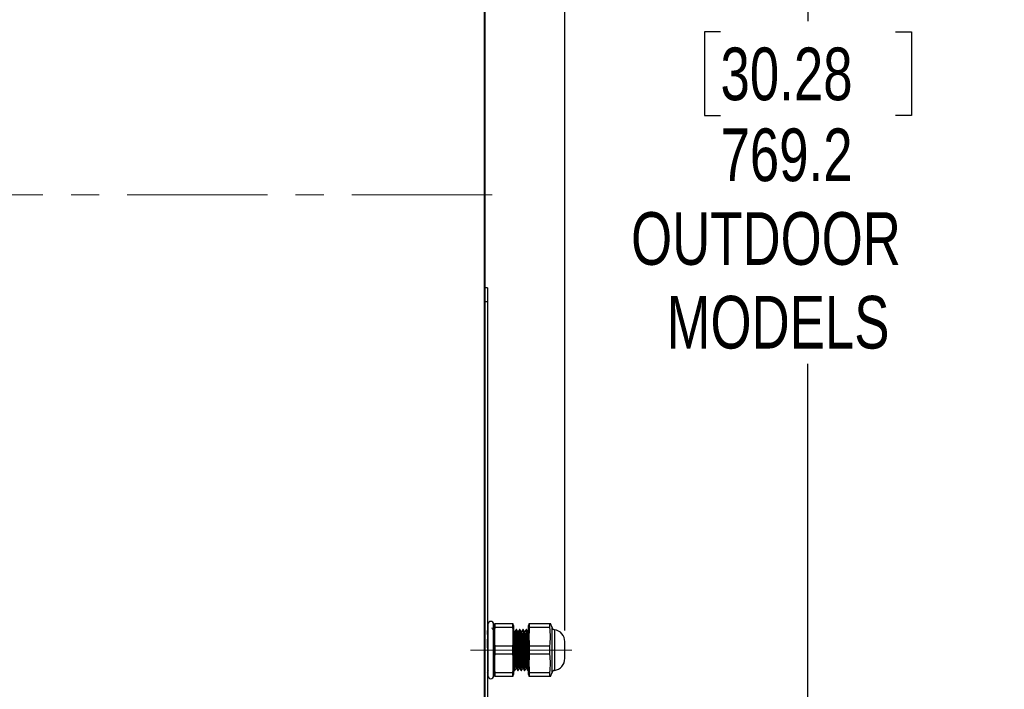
# Model space of a CAD drawing. Header units: millimetres. Extents: x 0 to 4205, y 0 to 2970.
# Tile 21 of 33: x 2078 to 2524, y 864 to 1167. Entities that reach past the tile are written whole.
import ezdxf

# ---------------------------------------------------------------- set-up
doc = ezdxf.new("R2010")
doc.units = ezdxf.units.MM
doc.header["$LTSCALE"] = 5
doc.linetypes.add('CENTERX2', pattern=[20.32, 12.7, -2.54, 2.54, -2.54])
doc.layers.add('SLD-0', color=7, linetype='Continuous')
doc.styles.add('SLDTEXTSTYLE0', font='TXT', dxfattribs={"width": 0.75})
doc.dimstyles.new('SLDDIMSTYLE0', dxfattribs={"dimtxt": 23.8125, "dimasz": 16, "dimexe": 0, "dimexo": 0.0625, "dimgap": 5.953125, "dimtad": 0, "dimtih": 1, "dimtoh": 1, "dimdec": 1, "dimrnd": 1e-09, "dimzin": 12, "dimdsep": 46, "dimtxsty": 'SLDTEXTSTYLE0', "dimsah": 1, "dimcen": 0.09, "dimadec": 0, "dimazin": 3, "dimtfac": 1, "dimtdec": 1, "dimtofl": 0, "dimtmove": 0, "dimatfit": 3, "dimfxl": 1, "dimfrac": 2, "dimtolj": 1, "dimtzin": 12, "dimarcsym": 0})
doc.dimstyles.new('SLDDIMSTYLE1', dxfattribs={"dimtxt": 23.8125, "dimasz": 16, "dimexe": 0, "dimexo": 0.0625, "dimgap": 5.953125, "dimtad": 0, "dimtih": 1, "dimtoh": 1, "dimdec": 1, "dimrnd": 1e-09, "dimzin": 12, "dimdsep": 46, "dimtxsty": 'SLDTEXTSTYLE0', "dimsah": 1, "dimcen": 0.09, "dimadec": 0, "dimazin": 3, "dimtfac": 1, "dimtdec": 1, "dimtmove": 0, "dimatfit": 0, "dimfxl": 1, "dimfrac": 2, "dimtolj": 1, "dimtzin": 12, "dimarcsym": 0})

# ---------------------------------------------------------------- blocks, each defined once
blk = doc.blocks.new('_D_14')
at = {"layer": 'SLD-0', "color": 7, "transparency": 16777216}
for p, q in [((2286.89, 1472.36), (2439.77, 1472.36)), ((2434.77, 1472.36), (2434.77, 1166.38)), ((2395.19, 1161.55), (2387.95, 1161.55)), ((2387.95, 1161.55), (2387.95, 1123.72)), ((2474.35, 1161.55), (2481.59, 1161.55)), ((2481.59, 1161.55), (2481.59, 1123.72)), ((2387.95, 1123.72), (2395.19, 1123.72)), ((2481.59, 1123.72), (2474.35, 1123.72)), ((2434.77, 703.2), (2434.77, 1011.47)), ((2286.89, 703.2), (2439.77, 703.2))]:
    blk.add_line(p, q, dxfattribs=at)
for points in [[(2434.77, 1472.36), (2432.02, 1456.36), (2437.52, 1456.36)], [(2434.77, 703.2), (2437.52, 719.2), (2432.02, 719.2)]]:
    blk.add_solid(points, dxfattribs=at)
at = {"layer": 'SLD-0', "color": 7, "transparency": 16777216, "char_height": 23.812, "attachment_point": 1, "style": 'SLDTEXTSTYLE0'}
for s, insert in [('30.28', (2395.19, 1154.42)), ('769.2', (2395.19, 1117.84)), ('OUTDOOR', (2354.75, 1080)), ('MODELS', (2370.78, 1042.17))]:
    blk.add_mtext(s, dxfattribs=dict(at, insert=insert))
blk = doc.blocks.new('_D_18')
at = {"layer": 'SLD-0', "color": 7, "transparency": 16777216}
for p, q in [((2404.71, 1609.46), (2397.47, 1609.46)), ((2397.47, 1609.46), (2397.47, 1571.62)), ((2466.27, 1609.46), (2473.51, 1609.46)), ((2473.51, 1609.46), (2473.51, 1571.62)), ((2397.47, 1571.62), (2404.71, 1571.62)), ((2473.51, 1571.62), (2466.27, 1571.62)), ((2288.24, 1470.71), (2288.24, 1540.04)), ((2324.77, 890.85), (2324.77, 1540.04)), ((2288.24, 1535.04), (2258.24, 1535.04)), ((2288.24, 1535.04), (2324.77, 1535.04)), ((2324.77, 1535.04), (2480.75, 1535.04))]:
    blk.add_line(p, q, dxfattribs=at)
for points in [[(2288.24, 1535.04), (2272.24, 1537.79), (2272.24, 1532.29)], [(2324.77, 1535.04), (2340.77, 1532.29), (2340.77, 1537.79)]]:
    blk.add_solid(points, dxfattribs=at)
at = {"layer": 'SLD-0', "color": 7, "transparency": 16777216, "char_height": 23.812, "attachment_point": 1, "style": 'SLDTEXTSTYLE0'}
for s, insert in [('1.44', (2404.71, 1602.32)), ('2X', (2353.31, 1565.74)), ('36.5', (2404.71, 1565.74))]:
    blk.add_mtext(s, dxfattribs=dict(at, insert=insert))

msp = doc.modelspace()

# ---------------------------------------------------------------- linework, layer by layer
at = {"color": 7, "linetype": 'Continuous', "lineweight": 25}
for p, q in [((2288.243202, 1465.705524), (2288.243202, 709.852307)), ((2289.767202, 1045.830796), (2288.243202, 1045.830796)), ((2289.767202, 1045.830796), (2289.767202, 1039.480815)), ((2289.767202, 1039.480815), (2289.767202, 770.240809)), ((2289.984247, 893.710444), (2289.984247, 870.393241)), ((2292.543819, 891.228626), (2292.372176, 891.228626)), ((2292.749756, 891.59293), (2292.534419, 891.220282)), ((2292.547356, 870.393241), (2292.547356, 893.710444)), ((2292.926755, 894.053335), (2292.764402, 893.132592)), ((2292.764402, 870.971094), (2292.764402, 893.132592)), ((2293.090442, 894.053335), (2293.090442, 892.218898)), ((2293.090442, 894.053335), (2301.284334, 894.053335)), ((2301.284334, 892.218898), (2293.090442, 892.218898)), ((2301.284334, 892.218898), (2301.284334, 894.053335)), ((2301.610375, 893.132592), (2301.448022, 894.053335)), ((2301.610375, 893.132592), (2301.610375, 870.971094)), ((2302.932433, 891.320298), (2302.745052, 891.320298)), ((2304.432432, 891.320298), (2304.245052, 891.320298)), ((2305.932434, 891.320298), (2305.745051, 891.320298)), ((2307.432433, 891.320298), (2307.245053, 891.320298)), ((2308.532515, 894.053335), (2308.370161, 893.132592)), ((2308.370161, 870.971094), (2308.370161, 893.132592)), ((2308.696202, 894.053335), (2308.696202, 892.218898)), ((2308.696202, 894.053335), (2317.969696, 894.053335)), ((2317.969696, 892.218898), (2308.696202, 892.218898)), ((2317.969696, 892.218898), (2317.969696, 894.053335)), ((2318.991591, 892.17403), (2318.307576, 894.053335)), ((2308.182641, 890.346016), (2308.00043, 890.346016)), ((2308.332543, 890.61218), (2308.177351, 890.343765)), ((2293.090442, 883.886273), (2293.090442, 880.217398)), ((2293.090442, 883.886273), (2301.284334, 883.886273)), ((2301.284334, 880.217398), (2301.284334, 883.886273)), ((2308.696202, 883.886273), (2308.696202, 880.217398)), ((2308.696202, 883.886273), (2317.969696, 883.886273)), ((2317.969696, 880.217398), (2317.969696, 883.886273)), ((2324.768403, 878.249461), (2324.768403, 885.854224)), ((2301.284334, 880.217398), (2293.090442, 880.217398)), ((2317.969696, 880.217398), (2308.696202, 880.217398)), ((2307.24514, 873.757655), (2307.427508, 873.757655)), ((2308.199193, 872.807408), (2308.406684, 873.166318)), ((2289.586908, 872.006545), (2289.582157, 871.99312)), ((2292.764402, 870.971094), (2292.926755, 870.050336)), ((2293.090442, 871.884773), (2293.090442, 870.050336)), ((2293.090442, 871.884773), (2301.284334, 871.884773)), ((2301.284334, 870.050336), (2293.090442, 870.050336)), ((2301.284334, 870.050336), (2301.284334, 871.884773)), ((2301.448022, 870.050336), (2301.610375, 870.971094)), ((2301.995403, 872.783373), (2302.182947, 872.783373)), ((2303.495404, 872.783373), (2303.682946, 872.783373)), ((2304.995403, 872.783373), (2305.182946, 872.783373)), ((2306.495403, 872.783373), (2306.682945, 872.783373)), ((2307.995402, 872.783373), (2308.182947, 872.783373)), ((2308.370161, 870.971094), (2308.532515, 870.050336)), ((2308.696202, 871.884773), (2308.696202, 870.050336)), ((2308.696202, 871.884773), (2317.969696, 871.884773)), ((2317.969696, 870.050336), (2308.696202, 870.050336)), ((2317.969696, 870.050336), (2317.969696, 871.884773)), ((2318.304493, 870.050336), (2317.969696, 870.050336)), ((2318.307576, 870.050336), (2318.991591, 871.929655))]:
    msp.add_line(p, q, dxfattribs=at)
at = {"color": 8, "linetype": 'Continuous', "lineweight": 25}
for p, q in [((2289.767202, 1039.480815), (2288.243202, 1039.480815)), ((2318.991591, 871.929655), (2318.991591, 892.17403)), ((2320.109991, 891.260306), (2320.109991, 872.84338)), ((2292.55169, 871.992464), (2292.547356, 871.981318))]:
    msp.add_line(p, q, dxfattribs=at)
at = {"color": 7, "linetype": 'Continuous', "lineweight": 25}
for centre, radius, start, end in [((2291.265802, 893.71044), 1.281555, 0, 180), ((2320.318663, 892.657038), 1.41224, 200, 261.5028547), ((2319.302322, 885.85422), 5.46608, 0, 81.5028547), ((2319.302322, 878.24946), 5.46608, 278.4971453, 0), ((2291.265802, 870.39324), 1.281555, 180, 0), ((2320.318663, 871.446642), 1.41224, 98.4971453, 160)]:
    msp.add_arc(centre, radius, start, end, dxfattribs=at)
for points, knots in [([(2289.984247, 885.492752), (2289.973379, 885.905281), (2289.941888, 887.100642), (2289.889764, 888.719639), (2289.827875, 890.237882), (2289.786614, 890.710525), (2289.765984, 890.94683)], [0, 0, 0, 0, 0.149439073, 0.4330209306, 0.7165304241, 1, 1, 1, 1]), ([(2289.984247, 891.607026), (2289.981263, 891.601866), (2289.90888, 891.476692), (2289.83655, 891.351486), (2289.767202, 891.231443)], [0, 0, 0, 0, 0.0412288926, 1, 1, 1, 1]), ([(2292.378391, 891.217868), (2292.289976, 891.370856), (2292.113142, 891.676842), (2291.936323, 891.982847), (2291.84791, 892.135854)], [0, 0, 0, 0, 0.4999862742, 1, 1, 1, 1]), ([(2293.090442, 892.218898), (2293.00872, 890.833231), (2292.844911, 888.055701), (2293.008477, 885.278148), (2293.090442, 883.886273)], [0, 0, 0, 0, 0.4988846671, 1, 1, 1, 1]), ([(2301.284334, 883.886273), (2301.366056, 885.271945), (2301.529866, 888.049479), (2301.366299, 890.827029), (2301.284334, 892.218898)], [0, 0, 0, 0, 0.4988860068, 1, 1, 1, 1]), ([(2302.004158, 890.339578), (2301.910408, 890.501869), (2301.77911, 890.72916), (2301.647898, 890.956084), (2301.610375, 891.020979)], [0, 0, 0, 0, 0.7140257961, 1, 1, 1, 1]), ([(2302.741125, 891.318838), (2302.647377, 891.156371), (2302.45943, 890.830658), (2302.271528, 890.506321), (2302.177352, 890.343765)], [0, 0, 0, 0, 0.4988055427, 1, 1, 1, 1]), ([(2303.495404, 872.836212), (2303.492266, 872.819141), (2303.463273, 872.661373), (2303.407223, 873.314808), (2303.326521, 874.81177), (2303.251879, 877.185688), (2303.168897, 880.043649), (2303.094759, 883.138457), (2303.013275, 886.102051), (2302.935283, 888.651374), (2302.858347, 890.436415), (2302.791857, 891.325445), (2302.755671, 891.229198), (2302.745052, 891.200955)], [0, 0, 0, 0, 0.01272942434, 0.11764248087, 0.22294649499, 0.32665611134, 0.43248779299, 0.5360640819, 0.64156180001, 0.74617249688, 0.8504994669, 0.95612913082, 1, 1, 1, 1]), ([(2303.682946, 872.868056), (2303.67731, 872.842147), (2303.645929, 872.697879), (2303.586278, 873.42142), (2303.506704, 875.018478), (2303.431203, 877.45331), (2303.348465, 880.349), (2303.274639, 883.447327), (2303.192403, 886.378252), (2303.115774, 888.871625), (2303.037466, 890.564599), (2302.97433, 891.366946), (2302.94056, 891.243168), (2302.932433, 891.213382)], [0, 0, 0, 0, 0.02303162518, 0.12824482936, 0.23328030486, 0.33722107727, 0.44300439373, 0.54650676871, 0.65217845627, 0.75642319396, 0.86112957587, 0.96658195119, 1, 1, 1, 1]), ([(2303.504157, 890.339578), (2303.410359, 890.501925), (2303.222405, 890.827241), (2303.034541, 891.152152), (2302.940429, 891.314919)], [0, 0, 0, 0, 0.4990442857, 1, 1, 1, 1]), ([(2304.241125, 891.318838), (2304.147323, 891.156366), (2303.95938, 890.830836), (2303.771474, 890.506317), (2303.677352, 890.343765)], [0, 0, 0, 0, 0.49909949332, 1, 1, 1, 1]), ([(2304.995403, 872.836212), (2304.992266, 872.819141), (2304.963272, 872.661373), (2304.907224, 873.314808), (2304.826522, 874.81177), (2304.751878, 877.185688), (2304.668898, 880.043649), (2304.594759, 883.138457), (2304.513274, 886.102051), (2304.435284, 888.651374), (2304.358346, 890.436415), (2304.291858, 891.325445), (2304.255671, 891.229198), (2304.245052, 891.200955)], [0, 0, 0, 0, 0.0127294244, 0.1176424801, 0.2229464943, 0.3266561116, 0.4324877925, 0.5360640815, 0.6415618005, 0.7461724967, 0.8504994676, 0.9561291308, 1, 1, 1, 1]), ([(2305.182946, 872.868056), (2305.177311, 872.842147), (2305.145931, 872.697879), (2305.086276, 873.42142), (2305.006704, 875.018478), (2304.931204, 877.45331), (2304.848465, 880.349), (2304.77464, 883.447327), (2304.692402, 886.378252), (2304.615775, 888.871625), (2304.537464, 890.564599), (2304.474331, 891.366946), (2304.440559, 891.243168), (2304.432432, 891.213382)], [0, 0, 0, 0, 0.02303162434, 0.12824483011, 0.23328030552, 0.33722107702, 0.44300439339, 0.54650676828, 0.6521784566, 0.75642319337, 0.86112957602, 0.96658195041, 1, 1, 1, 1]), ([(2305.004157, 890.339578), (2304.910306, 890.501994), (2304.722362, 890.827245), (2304.534488, 891.152221), (2304.44043, 891.314919)], [0, 0, 0, 0, 0.4993549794, 1, 1, 1, 1]), ([(2305.741125, 891.318838), (2305.64727, 891.156356), (2305.459338, 890.831005), (2305.271422, 890.506307), (2305.177353, 890.343765)], [0, 0, 0, 0, 0.4994053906, 1, 1, 1, 1]), ([(2306.495403, 872.836212), (2306.492266, 872.819141), (2306.463276, 872.661373), (2306.407221, 873.314808), (2306.326523, 874.81177), (2306.251878, 877.185688), (2306.168897, 880.043649), (2306.094758, 883.138457), (2306.013275, 886.102051), (2305.935282, 888.651374), (2305.858348, 890.436415), (2305.791858, 891.325445), (2305.755671, 891.229198), (2305.745051, 891.200955)], [0, 0, 0, 0, 0.0127294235, 0.1176424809, 0.2229464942, 0.3266561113, 0.432487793, 0.5360640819, 0.6415618, 0.7461724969, 0.8504994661, 0.95612913, 1, 1, 1, 1]), ([(2306.682945, 872.868056), (2306.67731, 872.842147), (2306.645931, 872.697879), (2306.586275, 873.42142), (2306.506704, 875.018478), (2306.431204, 877.45331), (2306.348466, 880.349), (2306.274639, 883.447327), (2306.192404, 886.378252), (2306.115775, 888.871625), (2306.037466, 890.564599), (2305.974331, 891.366946), (2305.94056, 891.243168), (2305.932434, 891.213382)], [0, 0, 0, 0, 0.02303162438, 0.12824483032, 0.23328030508, 0.33722107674, 0.44300439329, 0.54650676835, 0.652178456, 0.75642319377, 0.86112957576, 0.96658195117, 1, 1, 1, 1]), ([(2306.504158, 890.339578), (2306.410253, 890.502063), (2306.222319, 890.827248), (2306.034435, 891.15229), (2305.94043, 891.314919)], [0, 0, 0, 0, 0.4996665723, 1, 1, 1, 1]), ([(2307.241124, 891.318838), (2307.147217, 891.156346), (2306.959293, 890.831176), (2306.771368, 890.506298), (2306.677352, 890.343765)], [0, 0, 0, 0, 0.4997124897, 1, 1, 1, 1]), ([(2307.995402, 872.836212), (2307.992266, 872.819141), (2307.963275, 872.661373), (2307.907224, 873.314808), (2307.826521, 874.81177), (2307.751877, 877.185688), (2307.668899, 880.043649), (2307.59476, 883.138457), (2307.513273, 886.102051), (2307.435284, 888.651374), (2307.358347, 890.436415), (2307.291856, 891.325445), (2307.255671, 891.229198), (2307.245053, 891.200955)], [0, 0, 0, 0, 0.0127294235, 0.1176424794, 0.2229464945, 0.3266561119, 0.432487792, 0.5360640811, 0.6415618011, 0.7461724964, 0.8504994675, 0.9561291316, 1, 1, 1, 1]), ([(2308.182947, 872.868056), (2308.17731, 872.842147), (2308.145927, 872.697879), (2308.086279, 873.42142), (2308.006703, 875.018478), (2307.931203, 877.45331), (2307.848465, 880.349), (2307.774639, 883.447327), (2307.692403, 886.378252), (2307.615774, 888.871625), (2307.537466, 890.564599), (2307.47433, 891.366946), (2307.440559, 891.243168), (2307.432433, 891.213382)], [0, 0, 0, 0, 0.023031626, 0.1282448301, 0.2332803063, 0.3372210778, 0.4430043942, 0.5465067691, 0.6521784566, 0.7564231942, 0.861129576, 0.9665819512, 1, 1, 1, 1]), ([(2308.004157, 890.339578), (2307.9102, 890.502131), (2307.722277, 890.827252), (2307.534381, 891.152358), (2307.440429, 891.314919)], [0, 0, 0, 0, 0.4999776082, 1, 1, 1, 1]), ([(2308.696202, 892.218898), (2308.61448, 890.833231), (2308.45067, 888.055701), (2308.614236, 885.278148), (2308.696202, 883.886273)], [0, 0, 0, 0, 0.4988846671, 1, 1, 1, 1]), ([(2317.969696, 894.053335), (2318.192846, 894.053335), (2318.418051, 894.053335), (2318.30552, 894.053335), (2318.304493, 894.053335)], [0, 0, 0, 0, 0.9908792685, 1, 1, 1, 1]), ([(2317.969696, 883.886273), (2318.137564, 885.261807), (2318.476509, 888.039156), (2318.139696, 890.816889), (2317.969696, 892.218898)], [0, 0, 0, 0, 0.4952689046, 1, 1, 1, 1]), ([(2289.984247, 878.593768), (2289.976422, 878.877754), (2289.947973, 879.910196), (2289.898894, 881.942947), (2289.837001, 884.405817), (2289.79311, 886.146318), (2289.769839, 886.871353), (2289.767202, 886.953513)], [0, 0, 0, 0, 0.1082074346, 0.3933920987, 0.6784999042, 0.963568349, 1, 1, 1, 1]), ([(2302.182947, 872.868056), (2302.177311, 872.842147), (2302.14593, 872.697879), (2302.086277, 873.421419), (2302.006706, 875.018482), (2301.931196, 877.453298), (2301.84849, 880.349046), (2301.774548, 883.447156), (2301.692747, 886.378904), (2301.638732, 888.098159), (2301.612115, 888.832498), (2301.610375, 888.880501)], [0, 0, 0, 0, 0.0301573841, 0.167922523, 0.3054549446, 0.4415539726, 0.5800656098, 0.7155906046, 0.853956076, 0.9904531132, 1, 1, 1, 1]), ([(2302.18264, 890.346016), (2302.151612, 890.346), (2302.090913, 890.345971), (2302.030139, 890.346001), (2302.000432, 890.346016)], [0, 0, 0, 0, 0.5111884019, 1, 1, 1, 1]), ([(2302.745669, 873.806084), (2302.742443, 873.790327), (2302.71336, 873.648266), (2302.657221, 874.232868), (2302.576534, 875.573051), (2302.501826, 877.696666), (2302.428584, 879.963141), (2302.375128, 881.870653), (2302.322424, 883.773203), (2302.254838, 885.923841), (2302.178282, 888.15687), (2302.099998, 889.660821), (2302.040024, 890.37277), (2302.009284, 890.283869), (2302.004232, 890.26926)], [0, 0, 0, 0, 0.0132478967, 0.1194376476, 0.2260232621, 0.3309946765, 0.4381141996, 0.506601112, 0.5538457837, 0.6607979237, 0.7663057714, 0.8722807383, 0.9790109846, 1, 1, 1, 1]), ([(2302.91934, 873.793448), (2302.894531, 873.912415), (2302.843442, 874.157409), (2302.763987, 875.59961), (2302.689381, 877.689896), (2302.606424, 880.256729), (2302.532153, 883.023436), (2302.450197, 885.709644), (2302.394243, 887.29962), (2302.342395, 888.62878), (2302.287007, 889.668554), (2302.224358, 890.387845), (2302.190558, 890.277003), (2302.182421, 890.25032)], [0, 0, 0, 0, 0.1012548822, 0.2085188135, 0.3141578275, 0.4219596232, 0.527462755, 0.6349241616, 0.7453490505, 0.7518872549, 0.8585366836, 0.9659461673, 1, 1, 1, 1]), ([(2303.68264, 890.346016), (2303.651554, 890.346008), (2303.590834, 890.345993), (2303.530082, 890.346008), (2303.500432, 890.346016)], [0, 0, 0, 0, 0.5119538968, 1, 1, 1, 1]), ([(2304.245586, 873.805712), (2304.242388, 873.790109), (2304.213333, 873.648349), (2304.157221, 874.232959), (2304.076534, 875.573027), (2304.001827, 877.696673), (2303.928583, 879.963139), (2303.875127, 881.870653), (2303.822425, 883.773203), (2303.754837, 885.923841), (2303.678283, 888.156868), (2303.599997, 889.660831), (2303.540018, 890.372796), (2303.509276, 890.283856), (2303.50422, 890.26923)], [0, 0, 0, 0, 0.0131347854, 0.1193348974, 0.2259309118, 0.3309125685, 0.4380425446, 0.5065361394, 0.5537854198, 0.6607479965, 0.7662661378, 0.872251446, 0.9789921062, 1, 1, 1, 1]), ([(2304.419319, 873.793597), (2304.394517, 873.912536), (2304.343434, 874.157508), (2304.263987, 875.599618), (2304.189381, 877.689894), (2304.106424, 880.25673), (2304.032153, 883.023436), (2303.950197, 885.709644), (2303.894243, 887.29962), (2303.842394, 888.62878), (2303.787008, 889.668561), (2303.724356, 890.387844), (2303.690555, 890.277006), (2303.682417, 890.25032)], [0, 0, 0, 0, 0.1012294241, 0.2084956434, 0.3141369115, 0.4219410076, 0.5274463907, 0.6349100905, 0.7453373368, 0.7518756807, 0.8585273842, 0.9659391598, 1, 1, 1, 1]), ([(2305.182641, 890.346016), (2305.151499, 890.346016), (2305.090767, 890.346016), (2305.030026, 890.346016), (2305.000431, 890.346016)], [0, 0, 0, 0, 0.5127791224, 1, 1, 1, 1]), ([(2305.745502, 873.805354), (2305.742332, 873.7899), (2305.713302, 873.648395), (2305.657221, 874.233066), (2305.576533, 875.572998), (2305.501828, 877.696681), (2305.428583, 879.963138), (2305.375129, 881.870654), (2305.322423, 883.773202), (2305.254838, 885.923842), (2305.178282, 888.156865), (2305.099998, 889.660841), (2305.040014, 890.372823), (2305.009268, 890.283842), (2305.004209, 890.2692)], [0, 0, 0, 0, 0.0130217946, 0.1192322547, 0.2258386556, 0.3308305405, 0.4379709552, 0.5064712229, 0.5537251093, 0.6606981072, 0.7662265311, 0.8722221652, 0.9789732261, 1, 1, 1, 1]), ([(2305.919298, 873.793731), (2305.894504, 873.912649), (2305.843429, 874.15761), (2305.763988, 875.599624), (2305.68938, 877.689892), (2305.606424, 880.25673), (2305.532152, 883.023436), (2305.450196, 885.709644), (2305.394244, 887.29962), (2305.342396, 888.62878), (2305.287006, 889.668561), (2305.224356, 890.387858), (2305.190553, 890.276998), (2305.182413, 890.250305)], [0, 0, 0, 0, 0.1012043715, 0.2084730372, 0.3141167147, 0.4219232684, 0.5274310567, 0.6348972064, 0.745326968, 0.751865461, 0.8585195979, 0.9659338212, 1, 1, 1, 1]), ([(2306.68264, 890.346016), (2306.651444, 890.346016), (2306.590708, 890.346016), (2306.529971, 890.346016), (2306.50043, 890.346016)], [0, 0, 0, 0, 0.5136350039, 1, 1, 1, 1]), ([(2307.24538, 873.804833), (2307.242251, 873.789595), (2307.213267, 873.648465), (2307.157221, 874.23322), (2307.076536, 875.572958), (2307.001826, 877.696692), (2306.928583, 879.963136), (2306.875127, 881.870654), (2306.822426, 883.773202), (2306.754835, 885.923844), (2306.678285, 888.15686), (2306.599996, 889.66086), (2306.54001, 890.372826), (2306.50926, 890.283838), (2306.504197, 890.269185)], [0, 0, 0, 0, 0.0128575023, 0.1190838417, 0.2257061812, 0.3307137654, 0.4378701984, 0.5063807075, 0.5536416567, 0.6606306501, 0.7661748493, 0.8721863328, 0.9789533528, 1, 1, 1, 1]), ([(2307.419279, 873.79388), (2307.39449, 873.91277), (2307.343421, 874.157708), (2307.263986, 875.599632), (2307.189382, 877.68989), (2307.106425, 880.256731), (2307.032153, 883.023436), (2306.950198, 885.709644), (2306.894243, 887.29962), (2306.842395, 888.62878), (2306.787008, 889.668565), (2306.724354, 890.387857), (2306.690551, 890.277), (2306.682411, 890.250305)], [0, 0, 0, 0, 0.1011793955, 0.2084507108, 0.3140969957, 0.4219062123, 0.5274166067, 0.6348854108, 0.7453179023, 0.7518565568, 0.858513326, 0.9659302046, 1, 1, 1, 1]), ([(2308.370161, 882.051835), (2308.358956, 882.4556), (2308.322384, 883.773405), (2308.254853, 885.923774), (2308.178278, 888.156876), (2308.1, 889.660865), (2308.040004, 890.372853), (2308.009252, 890.283825), (2308.004185, 890.269155)], [0, 0, 0, 0, 0.09574048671, 0.31247710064, 0.52628688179, 0.74104327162, 0.95733022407, 1, 1, 1, 1]), ([(2301.995403, 872.836212), (2301.992266, 872.819141), (2301.963273, 872.661375), (2301.907222, 873.314738), (2301.826532, 874.812017), (2301.751838, 877.184776), (2301.674949, 879.843283), (2301.629931, 881.659941), (2301.610375, 882.449086)], [0, 0, 0, 0, 0.0247765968, 0.2289797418, 0.4339438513, 0.6358046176, 0.8417957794, 1, 1, 1, 1]), ([(2293.090442, 880.217398), (2293.00872, 878.831731), (2292.844911, 876.054202), (2293.008477, 873.276648), (2293.090442, 871.884773)], [0, 0, 0, 0, 0.4988846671, 1, 1, 1, 1]), ([(2301.284334, 871.884773), (2301.366056, 873.270446), (2301.529866, 876.047979), (2301.366299, 878.825529), (2301.284334, 880.217398)], [0, 0, 0, 0, 0.4988860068, 1, 1, 1, 1]), ([(2308.696202, 880.217398), (2308.61448, 878.831731), (2308.45067, 876.054202), (2308.614236, 873.276648), (2308.696202, 871.884773)], [0, 0, 0, 0, 0.4988846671, 1, 1, 1, 1]), ([(2317.969696, 871.884773), (2318.137564, 873.260308), (2318.476509, 876.037656), (2318.139696, 878.81539), (2317.969696, 880.217398)], [0, 0, 0, 0, 0.4952689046, 1, 1, 1, 1]), ([(2301.610375, 873.44114), (2301.640782, 873.388502), (2301.764931, 873.173588), (2301.889047, 872.959013), (2301.982764, 872.796992)], [0, 0, 0, 0, 0.2449246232, 1, 1, 1, 1]), ([(2302.199193, 872.807408), (2302.293357, 872.970684), (2302.481222, 873.296429), (2302.669139, 873.620592), (2302.762865, 873.782272)], [0, 0, 0, 0, 0.5012362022, 1, 1, 1, 1]), ([(2302.745139, 873.757655), (2302.776554, 873.757663), (2302.837358, 873.757678), (2302.898129, 873.757663), (2302.927504, 873.757655)], [0, 0, 0, 0, 0.5166461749, 1, 1, 1, 1]), ([(2302.919095, 873.772214), (2303.01321, 873.609308), (2303.201121, 873.284048), (2303.388989, 872.959161), (2303.482765, 872.796992)], [0, 0, 0, 0, 0.5008481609, 1, 1, 1, 1]), ([(2303.699193, 872.807408), (2303.793303, 872.970488), (2303.981175, 873.296044), (2304.169085, 873.620396), (2304.262865, 873.782272)], [0, 0, 0, 0, 0.5009269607, 1, 1, 1, 1]), ([(2304.24514, 873.757655), (2304.276498, 873.757663), (2304.337291, 873.757678), (2304.398075, 873.757663), (2304.427506, 873.757655)], [0, 0, 0, 0, 0.5158146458, 1, 1, 1, 1]), ([(2304.419095, 873.772214), (2304.513153, 873.609434), (2304.701057, 873.284241), (2304.888933, 872.959286), (2304.982765, 872.796992)], [0, 0, 0, 0, 0.5005653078, 1, 1, 1, 1]), ([(2305.199192, 872.807408), (2305.293247, 872.970292), (2305.481126, 873.295659), (2305.66903, 873.620201), (2305.762866, 873.782272)], [0, 0, 0, 0, 0.50061678, 1, 1, 1, 1]), ([(2305.745139, 873.757655), (2305.776443, 873.757655), (2305.837233, 873.757655), (2305.898021, 873.757655), (2305.927507, 873.757655)], [0, 0, 0, 0, 0.51494919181, 1, 1, 1, 1]), ([(2305.919095, 873.772214), (2306.013098, 873.609564), (2306.201001, 873.284442), (2306.388878, 872.959417), (2306.482765, 872.796992)], [0, 0, 0, 0, 0.5002706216, 1, 1, 1, 1]), ([(2306.699193, 872.807408), (2306.793192, 872.970102), (2306.981071, 873.295284), (2307.168973, 873.620011), (2307.262865, 873.782272)], [0, 0, 0, 0, 0.5003172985, 1, 1, 1, 1]), ([(2307.419094, 873.772214), (2307.513042, 873.609695), (2307.700945, 873.284643), (2307.888822, 872.959548), (2307.982764, 872.796992)], [0, 0, 0, 0, 0.4999761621, 1, 1, 1, 1]), ([(2289.767202, 872.098754), (2289.842417, 872.228926), (2290.004571, 872.50956), (2290.16674, 872.790184), (2290.253687, 872.94064)], [0, 0, 0, 0, 0.4638507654, 1, 1, 1, 1]), ([(2292.553579, 871.945332), (2292.641955, 872.098371), (2292.73135, 872.253175), (2292.820871, 872.407903), (2292.821891, 872.409667)], [0, 0, 0, 0, 0.9886038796, 1, 1, 1, 1])]:
    msp.add_open_spline(points, degree=3, knots=knots, dxfattribs=at)
at = {"layer": 'SLD-0', "color": 7}
msp.add_line((2288.543202, 1465.705507), (2288.543202, 709.852307), dxfattribs=at)
at = {"layer": 'SLD-0', "color": 7, "linetype": 'CENTERX2', "lineweight": 18}
for p, q in [((2291.893202, 1087.778907), (1881.268034, 1087.778907)), ((2327.969696, 882.05184), (2282.114539, 882.05184))]:
    msp.add_line(p, q, dxfattribs=at)

# ---------------------------------------------------------------- dimensions: what is measured, and where the dimension line sits
at = {"layer": 'SLD-0', "color": 7}
dim = msp.add_linear_dim(base=(2324.768402, 1574.665412), p1=(2288.243202, 1465.705507), p2=(2324.768402, 885.85422), text='2X<>', dimstyle='SLDDIMSTYLE1', dxfattribs=at)
dim.commit()
dim.dimension.update_dxf_attribs({"geometry": '_D_18', "text_midpoint": (2417.033864, 1574.665412), "dimtype": 160})
dim = msp.add_linear_dim(base=(2434.768402, 1472.355507), p1=(2281.893202, 703.202307), p2=(2281.893202, 1472.355507), angle=90, text='<>\\POUTDOOR\\PMODELS', dimstyle='SLDDIMSTYLE0', dxfattribs=at)
dim.commit()
dim.dimension.update_dxf_attribs({"geometry": '_D_14', "text_midpoint": (2434.768402, 1088.926488), "dimtype": 160})

doc.saveas('drawing.dxf')
